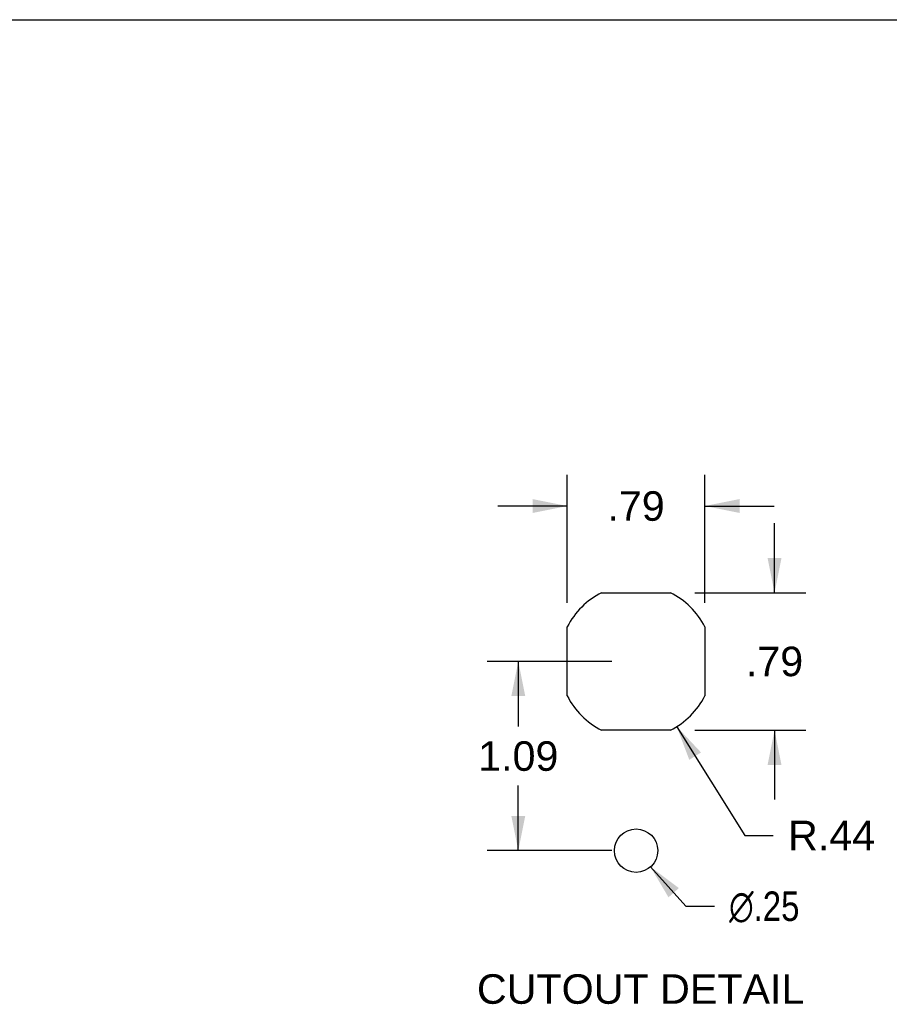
# Model space of a CAD drawing. Header units: inches. Extents: x 0 to 22, y 0 to 17.
# Tile 11 of 14: x 7.5 to 12.5, y 11.3 to 17. Entities that reach past the tile are written whole.
import ezdxf

# ---------------------------------------------------------------- set-up
doc = ezdxf.new("R2010")
doc.units = ezdxf.units.IN
doc.header["$LTSCALE"] = 1.21
doc.header["$MEASUREMENT"] = 0
doc.layers.get('0').update_dxf_attribs({"linetype": 'CONTINUOUS'})
doc.styles.get("Standard").update_dxf_attribs({"font": 'arial.ttf'})
doc.styles.add('TEXTSTYLE_1', font='gdt', dxfattribs={"width": 0.8})
doc.dimstyles.new('DIMSTYLE_1', dxfattribs={"dimtxt": 0.17, "dimasz": 0.2, "dimexe": 0.09, "dimexo": 0.07, "dimgap": 0.0425, "dimtad": 0, "dimtih": 1, "dimtoh": 1, "dimzin": 4, "dimdsep": 46, "dimtxsty": 'Standard', "dimblk": '_FILLED', "dimblk1": '_FILLED', "dimblk2": '_FILLED', "dimcen": 0.09, "dimadec": 3, "dimazin": 1, "dimtfac": 1, "dimtdec": 3, "dimtofl": 0, "dimtmove": 0, "dimatfit": 3, "dimldrblk": '_FILLED', "dimfxl": 0, "dimtolj": 1, "dimtzin": 4, "dimarcsym": 0})
doc.dimstyles.new('DIMSTYLE_2', dxfattribs={"dimtxt": 0.17, "dimasz": 0.2, "dimexe": 0.09, "dimexo": 0.07, "dimgap": 0.09, "dimtad": 0, "dimtih": 1, "dimtoh": 1, "dimzin": 4, "dimdsep": 46, "dimtxsty": 'Standard', "dimblk": '_FILLED', "dimblk1": '_FILLED', "dimblk2": '_FILLED', "dimcen": 0.09, "dimadec": 3, "dimazin": 1, "dimtfac": 1, "dimtdec": 3, "dimtofl": 0, "dimtmove": 0, "dimatfit": 1, "dimldrblk": '_FILLED', "dimfxl": 0, "dimtolj": 1, "dimtzin": 4, "dimarcsym": 0})
doc.dimstyles.new('DIMSTYLE_3', dxfattribs={"dimtxt": 0.17, "dimasz": 0.2, "dimexe": 0.09, "dimexo": 0.07, "dimgap": 0.09, "dimtad": 0, "dimtih": 1, "dimtoh": 1, "dimzin": 4, "dimdsep": 46, "dimtxsty": 'Standard', "dimblk": '_FILLED', "dimblk1": '_FILLED', "dimblk2": '_FILLED', "dimcen": 0.09, "dimadec": 3, "dimazin": 1, "dimtfac": 1, "dimtdec": 3, "dimtofl": 0, "dimtmove": 0, "dimatfit": 3, "dimldrblk": '_FILLED', "dimfxl": 0, "dimtolj": 1, "dimtzin": 4, "dimarcsym": 0})

# ---------------------------------------------------------------- blocks, each defined once
blk = doc.blocks.new('_FILLED')
at = {"color": 0, "linetype": 'ByBlock'}
blk.add_solid([(0, 0), (-1, 0.2), (-1, -0.2)], dxfattribs=at)
blk = doc.blocks.new('*D1')
at = {"color": 2, "linetype": 'Continuous'}
for p, q in [((10.9449, 13.3033), (10.2265, 13.3033)), ((10.4065, 13.3033), (10.4065, 12.9283)), ((10.4065, 12.2133), (10.4065, 12.5883)), ((10.9449, 12.2133), (10.2265, 12.2133))]:
    blk.add_line(p, q, dxfattribs=at)
at = {"color": 2, "linetype": 'Continuous', "xscale": 0.2, "yscale": 0.2, "zscale": 0.2}
for p, rotation in [((10.4065, 13.3033), 90), ((10.4065, 12.2133), 270)]:
    blk.add_blockref('_FILLED', p, dxfattribs=dict(at, rotation=rotation))
at = {"color": 2, "linetype": 'Continuous', "insert": (10.4065, 12.8433), "char_height": 0.17, "width": 0.46197, "attachment_point": 2, "line_spacing_factor": 0.9}
blk.add_mtext('1.09', dxfattribs=at)
blk = doc.blocks.new('*D2')
at = {"color": 2, "linetype": 'Continuous'}
for p, q in [((11.1682, 12.1201), (11.3712, 11.8932)), ((11.3712, 11.8932), (11.5362, 11.8932))]:
    blk.add_line(p, q, dxfattribs=at)
at = {"color": 2, "linetype": 'Continuous', "xscale": 0.2, "yscale": 0.2, "zscale": 0.2, "rotation": 131.8219122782}
blk.add_blockref('_FILLED', (11.1682, 12.1201), dxfattribs=at)
at = {"color": 2, "linetype": 'Continuous', "insert": (11.6212, 11.9782), "char_height": 0.17, "width": 0.556555, "attachment_point": 1, "line_spacing_factor": 0.9, "style": 'TEXTSTYLE_1'}
blk.add_mtext('{\\fgdt;n}\\fArial;.25', dxfattribs=at)
blk = doc.blocks.new('*D3')
at = {"color": 2, "linetype": 'Continuous'}
for p, q in [((11.3194, 12.9275), (11.7106, 12.3009)), ((11.7106, 12.3009), (11.8756, 12.3009))]:
    blk.add_line(p, q, dxfattribs=at)
at = {"color": 2, "linetype": 'Continuous', "xscale": 0.2, "yscale": 0.2, "zscale": 0.2, "rotation": 121.9739262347}
blk.add_blockref('_FILLED', (11.3194, 12.9275), dxfattribs=at)
at = {"color": 2, "linetype": 'Continuous', "insert": (11.9606, 12.3859), "char_height": 0.17, "width": 0.501152, "attachment_point": 1, "line_spacing_factor": 0.9}
blk.add_mtext('R.44', dxfattribs=at)
blk = doc.blocks.new('*D4')
at = {"color": 2, "linetype": 'Continuous'}
for p, q in [((11.8826, 13.6993), (11.8826, 14.0993)), ((11.4234, 13.6993), (12.0626, 13.6993)), ((11.4234, 12.9073), (12.0626, 12.9073)), ((11.8826, 12.9073), (11.8826, 12.5073))]:
    blk.add_line(p, q, dxfattribs=at)
at = {"color": 2, "linetype": 'Continuous', "xscale": 0.2, "yscale": 0.2, "zscale": 0.2}
for p, rotation in [((11.8826, 13.6993), 270), ((11.8826, 12.9073), 90)]:
    blk.add_blockref('_FILLED', p, dxfattribs=dict(at, rotation=rotation))
at = {"color": 2, "linetype": 'Continuous', "insert": (11.8826, 13.3883), "char_height": 0.17, "width": 0.329888, "attachment_point": 2, "line_spacing_factor": 0.9}
blk.add_mtext('.79', dxfattribs=at)
blk = doc.blocks.new('*D5')
at = {"color": 2, "linetype": 'Continuous'}
for p, q in [((10.6889, 13.6418), (10.6889, 14.3786)), ((11.4809, 13.6418), (11.4809, 14.3786)), ((10.6889, 14.1986), (10.2889, 14.1986)), ((11.4809, 14.1986), (11.8809, 14.1986))]:
    blk.add_line(p, q, dxfattribs=at)
at = {"color": 2, "linetype": 'Continuous', "xscale": 0.2, "yscale": 0.2, "zscale": 0.2}
blk.add_blockref('_FILLED', (10.6889, 14.1986), dxfattribs=at)
at = {"color": 2, "linetype": 'Continuous', "xscale": 0.2, "yscale": 0.2, "zscale": 0.2, "rotation": 180}
blk.add_blockref('_FILLED', (11.4809, 14.1986), dxfattribs=at)
at = {"color": 2, "linetype": 'Continuous', "insert": (11.0849, 14.2836), "char_height": 0.17, "width": 0.329888, "attachment_point": 2, "line_spacing_factor": 0.9}
blk.add_mtext('.79', dxfattribs=at)

msp = doc.modelspace()

# ---------------------------------------------------------------- linework, layer by layer
at = {"color": 7, "linetype": 'Continuous'}
msp.add_line((0, 17), (22, 17), dxfattribs=at)
at = {"color": 3, "linetype": 'Continuous'}
for p, q in [((10.8863, 13.6993), (11.2834, 13.6993)), ((10.6889, 13.1047), (10.6889, 13.5018)), ((11.4809, 13.5018), (11.4809, 13.1047)), ((11.2834, 12.9073), (10.8863, 12.9073))]:
    msp.add_line(p, q, dxfattribs=at)
msp.add_circle((11.0849, 12.2133), 0.125, dxfattribs=at)
for start, end in [(116.6319, 153.3681), (26.6319, 63.3681), (206.6319, 243.3681), (296.6319, 333.3681)]:
    msp.add_arc((11.0849, 13.3033), 0.443, start, end, dxfattribs=at)

# ---------------------------------------------------------------- texts
at = {"color": 2, "linetype": 'Continuous', "insert": (10.1681, 11.5013), "char_height": 0.17, "width": 1.883271, "attachment_point": 1, "line_spacing_factor": 0.9}
msp.add_mtext('CUTOUT DETAIL', dxfattribs=at)

# ---------------------------------------------------------------- dimensions: what is measured, and where the dimension line sits
at = {"color": 2, "linetype": 'Continuous'}
for base, p1, p2, angle, picture, middle in [((10.6889, 14.1986), (11.4809, 13.5718), (10.6889, 13.5718), 180, '*D5', (11.0898, 14.1976)), ((11.8826, 13.6993), (11.3534, 12.9073), (11.3534, 13.6993), 90, '*D4', (11.8876, 13.3023)), ((10.4065, 13.3033), (11.0149, 12.2133), (11.0149, 13.3033), 90, '*D1', (10.4138, 12.7573))]:
    dim = msp.add_linear_dim(base=base, p1=p1, p2=p2, angle=angle, dimstyle='DIMSTYLE_1', dxfattribs=at)
    dim.commit()
    dim.dimension.update_dxf_attribs({"geometry": picture, "text_midpoint": middle, "dimtype": 160})
dim = msp.add_radius_dim(center=(11.0849, 13.3033), mpoint=(11.3194, 12.9275), text='R<>', dimstyle='DIMSTYLE_3', override={"dimpost": '<>'}, dxfattribs=at)
dim.commit()
dim.dimension.update_dxf_attribs({"geometry": '*D3', "text_midpoint": (12.2112, 12.3009), "dimtype": 164})
dim = msp.add_diameter_dim_2p(p1=(11.1682, 12.1201), p2=(11.0015, 12.3064), text='%%c<>', dimstyle='DIMSTYLE_2', override={"dimpost": '<>'}, dxfattribs=at)
dim.commit()
dim.dimension.update_dxf_attribs({"geometry": '*D2', "text_midpoint": (11.8995, 11.8932), "dimtype": 163})

doc.saveas('drawing.dxf')
